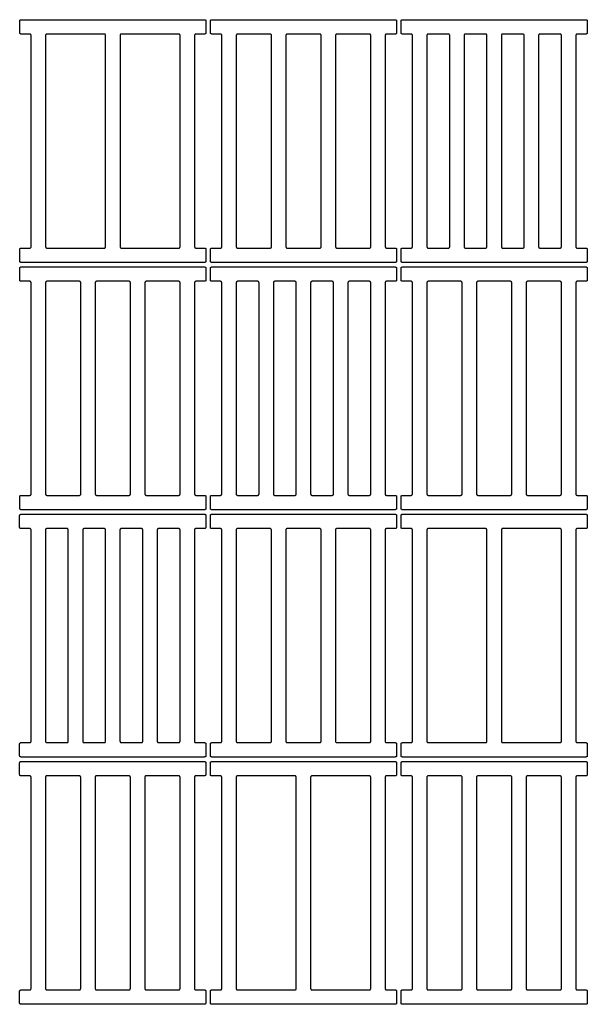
# Model space of a CAD drawing. Header units: millimetres. Extents: x 13017 to 17243, y -10418 to -9311.
# Tile 12 of 12: x 16612 to 17243, y -10406 to -9311. Entities that reach past the tile are written whole.
import ezdxf

# ---------------------------------------------------------------- set-up
doc = ezdxf.new("R2010")
doc.units = ezdxf.units.MM
doc.layers.add('COTES_PLANOLS$Visible$Curves$Default', color=7, linetype='Continuous', true_color=0x000000)

msp = doc.modelspace()

# ---------------------------------------------------------------- linework, layer by layer
at = {"layer": 'COTES_PLANOLS$Visible$Curves$Default'}
for points, weights in [([(16611.9, -9312.5), (16611.9, -9311), (16613.4, -9311)], [1, 0.707106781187, 1]), ([(16817.4, -9311), (16818.9, -9311), (16818.9, -9312.5)], [1, 0.707106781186, 1]), ([(16823.9, -9312.5), (16823.9, -9311), (16825.4, -9311)], [1, 0.707106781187, 1]), ([(17029.4, -9311), (17030.9, -9311), (17030.9, -9312.5)], [1, 0.707106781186, 1]), ([(17035.8, -9312.5), (17035.8, -9311), (17037.3, -9311)], [1, 0.707106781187, 1]), ([(17241.3, -9311), (17242.8, -9311), (17242.8, -9312.5)], [1, 0.707106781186, 1]), ([(16613.4, -9327), (16611.9, -9327), (16611.9, -9325.5)], [1, 0.707106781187, 1]), ([(16624.6, -9328.5), (16624.6, -9327), (16623.1, -9327)], [1, 0.707106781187, 1]), ([(16642.1, -9327), (16640.6, -9327), (16640.6, -9328.5)], [1, 0.707106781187, 1]), ([(16707.4, -9328.5), (16707.4, -9327), (16705.9, -9327)], [1, 0.707106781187, 1]), ([(16724.9, -9327), (16723.4, -9327), (16723.4, -9328.5)], [1, 0.707106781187, 1]), ([(16790.2, -9328.5), (16790.2, -9327), (16788.7, -9327)], [1, 0.707106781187, 1]), ([(16807.7, -9327), (16806.2, -9327), (16806.2, -9328.5)], [1, 0.707106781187, 1]), ([(16818.9, -9325.5), (16818.9, -9327), (16817.4, -9327)], [1, 0.707106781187, 1]), ([(16825.4, -9327), (16823.9, -9327), (16823.9, -9325.5)], [1, 0.707106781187, 1]), ([(16836.6, -9328.5), (16836.6, -9327), (16835.1, -9327)], [1, 0.707106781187, 1]), ([(16854.1, -9327), (16852.6, -9327), (16852.6, -9328.5)], [1, 0.707106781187, 1]), ([(16891.8, -9328.5), (16891.8, -9327), (16890.3, -9327)], [1, 0.707106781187, 1]), ([(16909.3, -9327), (16907.8, -9327), (16907.8, -9328.5)], [1, 0.707106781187, 1]), ([(16947, -9328.5), (16947, -9327), (16945.5, -9327)], [1, 0.707106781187, 1]), ([(16964.5, -9327), (16963, -9327), (16963, -9328.5)], [1, 0.707106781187, 1]), ([(17002.2, -9328.5), (17002.2, -9327), (17000.7, -9327)], [1, 0.707106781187, 1]), ([(17019.7, -9327), (17018.2, -9327), (17018.2, -9328.5)], [1, 0.707106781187, 1]), ([(17030.9, -9325.5), (17030.9, -9327), (17029.4, -9327)], [1, 0.707106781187, 1]), ([(17037.3, -9327), (17035.8, -9327), (17035.8, -9325.5)], [1, 0.707106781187, 1]), ([(17048.5, -9328.5), (17048.5, -9327), (17047, -9327)], [1, 0.707106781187, 1]), ([(17066, -9327), (17064.5, -9327), (17064.5, -9328.5)], [1, 0.707106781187, 1]), ([(17089.9, -9328.5), (17089.9, -9327), (17088.4, -9327)], [1, 0.707106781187, 1]), ([(17107.4, -9327), (17105.9, -9327), (17105.9, -9328.5)], [1, 0.707106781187, 1]), ([(17131.3, -9328.5), (17131.3, -9327), (17129.8, -9327)], [1, 0.707106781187, 1]), ([(17148.8, -9327), (17147.3, -9327), (17147.3, -9328.5)], [1, 0.707106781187, 1]), ([(17172.7, -9328.5), (17172.7, -9327), (17171.2, -9327)], [1, 0.707106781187, 1]), ([(17190.2, -9327), (17188.7, -9327), (17188.7, -9328.5)], [1, 0.707106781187, 1]), ([(17214.1, -9328.5), (17214.1, -9327), (17212.6, -9327)], [1, 0.707106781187, 1]), ([(17231.6, -9327), (17230.1, -9327), (17230.1, -9328.5)], [1, 0.707106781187, 1]), ([(17242.8, -9325.5), (17242.8, -9327), (17241.3, -9327)], [1, 0.707106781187, 1]), ([(16611.9, -9566.5), (16611.9, -9565), (16613.4, -9565)], [1, 0.707106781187, 1]), ([(16623.1, -9565), (16624.6, -9565), (16624.6, -9563.5)], [1, 0.707106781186, 1]), ([(16640.6, -9563.5), (16640.6, -9565), (16642.1, -9565)], [1, 0.707106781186, 1]), ([(16705.9, -9565), (16707.4, -9565), (16707.4, -9563.5)], [1, 0.707106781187, 1]), ([(16723.4, -9563.5), (16723.4, -9565), (16724.9, -9565)], [1, 0.707106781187, 1]), ([(16788.7, -9565), (16790.2, -9565), (16790.2, -9563.5)], [1, 0.707106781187, 1]), ([(16806.2, -9563.5), (16806.2, -9565), (16807.7, -9565)], [1, 0.707106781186, 1]), ([(16817.4, -9565), (16818.9, -9565), (16818.9, -9566.5)], [1, 0.707106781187, 1]), ([(16823.9, -9566.5), (16823.9, -9565), (16825.4, -9565)], [1, 0.707106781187, 1]), ([(16835.1, -9565), (16836.6, -9565), (16836.6, -9563.5)], [1, 0.707106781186, 1]), ([(16852.6, -9563.5), (16852.6, -9565), (16854.1, -9565)], [1, 0.707106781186, 1]), ([(16890.3, -9565), (16891.8, -9565), (16891.8, -9563.5)], [1, 0.707106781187, 1]), ([(16907.8, -9563.5), (16907.8, -9565), (16909.3, -9565)], [1, 0.707106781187, 1]), ([(16945.5, -9565), (16947, -9565), (16947, -9563.5)], [1, 0.707106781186, 1]), ([(16963, -9563.5), (16963, -9565), (16964.5, -9565)], [1, 0.707106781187, 1]), ([(17000.7, -9565), (17002.2, -9565), (17002.2, -9563.5)], [1, 0.707106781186, 1]), ([(17018.2, -9563.5), (17018.2, -9565), (17019.7, -9565)], [1, 0.707106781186, 1]), ([(17029.4, -9565), (17030.9, -9565), (17030.9, -9566.5)], [1, 0.707106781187, 1]), ([(17035.8, -9566.5), (17035.8, -9565), (17037.3, -9565)], [1, 0.707106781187, 1]), ([(17047, -9565), (17048.5, -9565), (17048.5, -9563.5)], [1, 0.707106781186, 1]), ([(17064.5, -9563.5), (17064.5, -9565), (17066, -9565)], [1, 0.707106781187, 1]), ([(17088.4, -9565), (17089.9, -9565), (17089.9, -9563.5)], [1, 0.707106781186, 1]), ([(17105.9, -9563.5), (17105.9, -9565), (17107.4, -9565)], [1, 0.707106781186, 1]), ([(17129.8, -9565), (17131.3, -9565), (17131.3, -9563.5)], [1, 0.707106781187, 1]), ([(17147.3, -9563.5), (17147.3, -9565), (17148.8, -9565)], [1, 0.707106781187, 1]), ([(17171.2, -9565), (17172.7, -9565), (17172.7, -9563.5)], [1, 0.707106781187, 1]), ([(17188.7, -9563.5), (17188.7, -9565), (17190.2, -9565)], [1, 0.707106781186, 1]), ([(17212.6, -9565), (17214.1, -9565), (17214.1, -9563.5)], [1, 0.707106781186, 1]), ([(17230.1, -9563.5), (17230.1, -9565), (17231.6, -9565)], [1, 0.707106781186, 1]), ([(17241.3, -9565), (17242.8, -9565), (17242.8, -9566.5)], [1, 0.707106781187, 1]), ([(16613.4, -9581), (16611.9, -9581), (16611.9, -9579.5)], [1, 0.707106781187, 1]), ([(16818.9, -9579.5), (16818.9, -9581), (16817.4, -9581)], [1, 0.707106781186, 1]), ([(16825.4, -9581), (16823.9, -9581), (16823.9, -9579.5)], [1, 0.707106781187, 1]), ([(17030.9, -9579.5), (17030.9, -9581), (17029.4, -9581)], [1, 0.707106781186, 1]), ([(17037.3, -9581), (17035.8, -9581), (17035.8, -9579.5)], [1, 0.707106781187, 1]), ([(17242.8, -9579.5), (17242.8, -9581), (17241.3, -9581)], [1, 0.707106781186, 1]), ([(16611.9, -9587.5), (16611.9, -9586), (16613.4, -9586)], [1, 0.707106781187, 1]), ([(16817.4, -9586), (16818.9, -9586), (16818.9, -9587.5)], [1, 0.707106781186, 1]), ([(16823.8, -9587.5), (16823.8, -9586), (16825.3, -9586)], [1, 0.707106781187, 1]), ([(17029.3, -9586), (17030.8, -9586), (17030.8, -9587.5)], [1, 0.707106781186, 1]), ([(17035.8, -9587.5), (17035.8, -9586), (17037.3, -9586)], [1, 0.707106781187, 1]), ([(17241.3, -9586), (17242.8, -9586), (17242.8, -9587.5)], [1, 0.707106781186, 1]), ([(16613.4, -9602), (16611.9, -9602), (16611.9, -9600.5)], [1, 0.707106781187, 1]), ([(16624.6, -9603.5), (16624.6, -9602), (16623.1, -9602)], [1, 0.707106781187, 1]), ([(16642.1, -9602), (16640.6, -9602), (16640.6, -9603.5)], [1, 0.707106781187, 1]), ([(16679.8, -9603.5), (16679.8, -9602), (16678.3, -9602)], [1, 0.707106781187, 1]), ([(16697.3, -9602), (16695.8, -9602), (16695.8, -9603.5)], [1, 0.707106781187, 1]), ([(16735, -9603.5), (16735, -9602), (16733.5, -9602)], [1, 0.707106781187, 1]), ([(16752.5, -9602), (16751, -9602), (16751, -9603.5)], [1, 0.707106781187, 1]), ([(16790.2, -9603.5), (16790.2, -9602), (16788.7, -9602)], [1, 0.707106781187, 1]), ([(16807.7, -9602), (16806.2, -9602), (16806.2, -9603.5)], [1, 0.707106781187, 1]), ([(16818.9, -9600.5), (16818.9, -9602), (16817.4, -9602)], [1, 0.707106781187, 1]), ([(16825.3, -9602), (16823.8, -9602), (16823.8, -9600.5)], [1, 0.707106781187, 1]), ([(16836.5, -9603.5), (16836.5, -9602), (16835, -9602)], [1, 0.707106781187, 1]), ([(16854, -9602), (16852.5, -9602), (16852.5, -9603.5)], [1, 0.707106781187, 1]), ([(16877.9, -9603.5), (16877.9, -9602), (16876.4, -9602)], [1, 0.707106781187, 1]), ([(16895.4, -9602), (16893.9, -9602), (16893.9, -9603.5)], [1, 0.707106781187, 1]), ([(16919.3, -9603.5), (16919.3, -9602), (16917.8, -9602)], [1, 0.707106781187, 1]), ([(16936.8, -9602), (16935.3, -9602), (16935.3, -9603.5)], [1, 0.707106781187, 1]), ([(16960.7, -9603.5), (16960.7, -9602), (16959.2, -9602)], [1, 0.707106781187, 1]), ([(16978.2, -9602), (16976.7, -9602), (16976.7, -9603.5)], [1, 0.707106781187, 1]), ([(17002.1, -9603.5), (17002.1, -9602), (17000.6, -9602)], [1, 0.707106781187, 1]), ([(17019.6, -9602), (17018.1, -9602), (17018.1, -9603.5)], [1, 0.707106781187, 1]), ([(17030.8, -9600.5), (17030.8, -9602), (17029.3, -9602)], [1, 0.707106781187, 1]), ([(17037.3, -9602), (17035.8, -9602), (17035.8, -9600.5)], [1, 0.707106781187, 1]), ([(17048.5, -9603.5), (17048.5, -9602), (17047, -9602)], [1, 0.707106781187, 1]), ([(17066, -9602), (17064.5, -9602), (17064.5, -9603.5)], [1, 0.707106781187, 1]), ([(17103.7, -9603.5), (17103.7, -9602), (17102.2, -9602)], [1, 0.707106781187, 1]), ([(17121.2, -9602), (17119.7, -9602), (17119.7, -9603.5)], [1, 0.707106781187, 1]), ([(17158.9, -9603.5), (17158.9, -9602), (17157.4, -9602)], [1, 0.707106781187, 1]), ([(17176.4, -9602), (17174.9, -9602), (17174.9, -9603.5)], [1, 0.707106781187, 1]), ([(17214.1, -9603.5), (17214.1, -9602), (17212.6, -9602)], [1, 0.707106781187, 1]), ([(17231.6, -9602), (17230.1, -9602), (17230.1, -9603.5)], [1, 0.707106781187, 1]), ([(17242.8, -9600.5), (17242.8, -9602), (17241.3, -9602)], [1, 0.707106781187, 1]), ([(16611.9, -9841.5), (16611.9, -9840), (16613.4, -9840)], [1, 0.707106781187, 1]), ([(16623.1, -9840), (16624.6, -9840), (16624.6, -9838.5)], [1, 0.707106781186, 1]), ([(16640.6, -9838.5), (16640.6, -9840), (16642.1, -9840)], [1, 0.707106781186, 1]), ([(16678.3, -9840), (16679.8, -9840), (16679.8, -9838.5)], [1, 0.707106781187, 1]), ([(16695.8, -9838.5), (16695.8, -9840), (16697.3, -9840)], [1, 0.707106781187, 1]), ([(16733.5, -9840), (16735, -9840), (16735, -9838.5)], [1, 0.707106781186, 1]), ([(16751, -9838.5), (16751, -9840), (16752.5, -9840)], [1, 0.707106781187, 1]), ([(16788.7, -9840), (16790.2, -9840), (16790.2, -9838.5)], [1, 0.707106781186, 1]), ([(16806.2, -9838.5), (16806.2, -9840), (16807.7, -9840)], [1, 0.707106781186, 1]), ([(16817.4, -9840), (16818.9, -9840), (16818.9, -9841.5)], [1, 0.707106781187, 1]), ([(16823.8, -9841.5), (16823.8, -9840), (16825.3, -9840)], [1, 0.707106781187, 1]), ([(16835, -9840), (16836.5, -9840), (16836.5, -9838.5)], [1, 0.707106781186, 1]), ([(16852.5, -9838.5), (16852.5, -9840), (16854, -9840)], [1, 0.707106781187, 1]), ([(16876.4, -9840), (16877.9, -9840), (16877.9, -9838.5)], [1, 0.707106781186, 1]), ([(16893.9, -9838.5), (16893.9, -9840), (16895.4, -9840)], [1, 0.707106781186, 1]), ([(16917.8, -9840), (16919.3, -9840), (16919.3, -9838.5)], [1, 0.707106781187, 1]), ([(16935.3, -9838.5), (16935.3, -9840), (16936.8, -9840)], [1, 0.707106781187, 1]), ([(16959.2, -9840), (16960.7, -9840), (16960.7, -9838.5)], [1, 0.707106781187, 1]), ([(16976.7, -9838.5), (16976.7, -9840), (16978.2, -9840)], [1, 0.707106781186, 1]), ([(17000.6, -9840), (17002.1, -9840), (17002.1, -9838.5)], [1, 0.707106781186, 1]), ([(17018.1, -9838.5), (17018.1, -9840), (17019.6, -9840)], [1, 0.707106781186, 1]), ([(17029.3, -9840), (17030.8, -9840), (17030.8, -9841.5)], [1, 0.707106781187, 1]), ([(17035.8, -9841.5), (17035.8, -9840), (17037.3, -9840)], [1, 0.707106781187, 1]), ([(17047, -9840), (17048.5, -9840), (17048.5, -9838.5)], [1, 0.707106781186, 1]), ([(17064.5, -9838.5), (17064.5, -9840), (17066, -9840)], [1, 0.707106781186, 1]), ([(17102.2, -9840), (17103.7, -9840), (17103.7, -9838.5)], [1, 0.707106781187, 1]), ([(17119.7, -9838.5), (17119.7, -9840), (17121.2, -9840)], [1, 0.707106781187, 1]), ([(17157.4, -9840), (17158.9, -9840), (17158.9, -9838.5)], [1, 0.707106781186, 1]), ([(17174.9, -9838.5), (17174.9, -9840), (17176.4, -9840)], [1, 0.707106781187, 1]), ([(17212.6, -9840), (17214.1, -9840), (17214.1, -9838.5)], [1, 0.707106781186, 1]), ([(17230.1, -9838.5), (17230.1, -9840), (17231.6, -9840)], [1, 0.707106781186, 1]), ([(17241.3, -9840), (17242.8, -9840), (17242.8, -9841.5)], [1, 0.707106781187, 1]), ([(16613.4, -9856), (16611.9, -9856), (16611.9, -9854.5)], [1, 0.707106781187, 1]), ([(16818.9, -9854.5), (16818.9, -9856), (16817.4, -9856)], [1, 0.707106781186, 1]), ([(16825.3, -9856), (16823.8, -9856), (16823.8, -9854.5)], [1, 0.707106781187, 1]), ([(17030.8, -9854.5), (17030.8, -9856), (17029.3, -9856)], [1, 0.707106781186, 1]), ([(17037.3, -9856), (17035.8, -9856), (17035.8, -9854.5)], [1, 0.707106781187, 1]), ([(17242.8, -9854.5), (17242.8, -9856), (17241.3, -9856)], [1, 0.707106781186, 1]), ([(16611.8, -9862.5), (16611.8, -9861), (16613.3, -9861)], [1, 0.707106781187, 1]), ([(16817.3, -9861), (16818.8, -9861), (16818.8, -9862.5)], [1, 0.707106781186, 1]), ([(16823.8, -9862.5), (16823.8, -9861), (16825.3, -9861)], [1, 0.707106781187, 1]), ([(17029.3, -9861), (17030.8, -9861), (17030.8, -9862.5)], [1, 0.707106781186, 1]), ([(17035.8, -9862.5), (17035.8, -9861), (17037.3, -9861)], [1, 0.707106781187, 1]), ([(17241.3, -9861), (17242.8, -9861), (17242.8, -9862.5)], [1, 0.707106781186, 1]), ([(16613.3, -9877), (16611.8, -9877), (16611.8, -9875.5)], [1, 0.707106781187, 1]), ([(16818.8, -9875.5), (16818.8, -9877), (16817.3, -9877)], [1, 0.707106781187, 1]), ([(16825.3, -9877), (16823.8, -9877), (16823.8, -9875.5)], [1, 0.707106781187, 1]), ([(17030.8, -9875.5), (17030.8, -9877), (17029.3, -9877)], [1, 0.707106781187, 1]), ([(17037.3, -9877), (17035.8, -9877), (17035.8, -9875.5)], [1, 0.707106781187, 1]), ([(17242.8, -9875.5), (17242.8, -9877), (17241.3, -9877)], [1, 0.707106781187, 1]), ([(16624.5, -9878.5), (16624.5, -9877), (16623, -9877)], [1, 0.707106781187, 1]), ([(16642, -9877), (16640.5, -9877), (16640.5, -9878.5)], [1, 0.707106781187, 1]), ([(16665.9, -9878.5), (16665.9, -9877), (16664.4, -9877)], [1, 0.707106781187, 1]), ([(16683.4, -9877), (16681.9, -9877), (16681.9, -9878.5)], [1, 0.707106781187, 1]), ([(16707.3, -9878.5), (16707.3, -9877), (16705.8, -9877)], [1, 0.707106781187, 1]), ([(16724.8, -9877), (16723.3, -9877), (16723.3, -9878.5)], [1, 0.707106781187, 1]), ([(16748.7, -9878.5), (16748.7, -9877), (16747.2, -9877)], [1, 0.707106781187, 1]), ([(16766.2, -9877), (16764.7, -9877), (16764.7, -9878.5)], [1, 0.707106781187, 1]), ([(16790.1, -9878.5), (16790.1, -9877), (16788.6, -9877)], [1, 0.707106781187, 1]), ([(16807.6, -9877), (16806.1, -9877), (16806.1, -9878.5)], [1, 0.707106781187, 1]), ([(16836.5, -9878.5), (16836.5, -9877), (16835, -9877)], [1, 0.707106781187, 1]), ([(16854, -9877), (16852.5, -9877), (16852.5, -9878.5)], [1, 0.707106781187, 1]), ([(16891.7, -9878.5), (16891.7, -9877), (16890.2, -9877)], [1, 0.707106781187, 1]), ([(16909.2, -9877), (16907.7, -9877), (16907.7, -9878.5)], [1, 0.707106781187, 1]), ([(16946.9, -9878.5), (16946.9, -9877), (16945.4, -9877)], [1, 0.707106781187, 1]), ([(16964.4, -9877), (16962.9, -9877), (16962.9, -9878.5)], [1, 0.707106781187, 1]), ([(17002.1, -9878.5), (17002.1, -9877), (17000.6, -9877)], [1, 0.707106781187, 1]), ([(17019.6, -9877), (17018.1, -9877), (17018.1, -9878.5)], [1, 0.707106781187, 1]), ([(17048.5, -9878.5), (17048.5, -9877), (17047, -9877)], [1, 0.707106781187, 1]), ([(17066, -9877), (17064.5, -9877), (17064.5, -9878.5)], [1, 0.707106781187, 1]), ([(17131.3, -9878.5), (17131.3, -9877), (17129.8, -9877)], [1, 0.707106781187, 1]), ([(17148.8, -9877), (17147.3, -9877), (17147.3, -9878.5)], [1, 0.707106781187, 1]), ([(17214.1, -9878.5), (17214.1, -9877), (17212.6, -9877)], [1, 0.707106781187, 1]), ([(17231.6, -9877), (17230.1, -9877), (17230.1, -9878.5)], [1, 0.707106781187, 1]), ([(16611.8, -10116.5), (16611.8, -10115), (16613.3, -10115)], [1, 0.707106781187, 1]), ([(16623, -10115), (16624.5, -10115), (16624.5, -10113.5)], [1, 0.707106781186, 1]), ([(16640.5, -10113.5), (16640.5, -10115), (16642, -10115)], [1, 0.707106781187, 1]), ([(16664.4, -10115), (16665.9, -10115), (16665.9, -10113.5)], [1, 0.707106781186, 1]), ([(16681.9, -10113.5), (16681.9, -10115), (16683.4, -10115)], [1, 0.707106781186, 1]), ([(16705.8, -10115), (16707.3, -10115), (16707.3, -10113.5)], [1, 0.707106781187, 1]), ([(16723.3, -10113.5), (16723.3, -10115), (16724.8, -10115)], [1, 0.707106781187, 1]), ([(16747.2, -10115), (16748.7, -10115), (16748.7, -10113.5)], [1, 0.707106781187, 1]), ([(16764.7, -10113.5), (16764.7, -10115), (16766.2, -10115)], [1, 0.707106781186, 1]), ([(16788.6, -10115), (16790.1, -10115), (16790.1, -10113.5)], [1, 0.707106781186, 1]), ([(16806.1, -10113.5), (16806.1, -10115), (16807.6, -10115)], [1, 0.707106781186, 1]), ([(16817.3, -10115), (16818.8, -10115), (16818.8, -10116.5)], [1, 0.707106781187, 1]), ([(16823.8, -10116.5), (16823.8, -10115), (16825.3, -10115)], [1, 0.707106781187, 1]), ([(16835, -10115), (16836.5, -10115), (16836.5, -10113.5)], [1, 0.707106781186, 1]), ([(16852.5, -10113.5), (16852.5, -10115), (16854, -10115)], [1, 0.707106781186, 1]), ([(16890.2, -10115), (16891.7, -10115), (16891.7, -10113.5)], [1, 0.707106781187, 1]), ([(16907.7, -10113.5), (16907.7, -10115), (16909.2, -10115)], [1, 0.707106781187, 1]), ([(16945.4, -10115), (16946.9, -10115), (16946.9, -10113.5)], [1, 0.707106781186, 1]), ([(16962.9, -10113.5), (16962.9, -10115), (16964.4, -10115)], [1, 0.707106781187, 1]), ([(17000.6, -10115), (17002.1, -10115), (17002.1, -10113.5)], [1, 0.707106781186, 1]), ([(17018.1, -10113.5), (17018.1, -10115), (17019.6, -10115)], [1, 0.707106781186, 1]), ([(17029.3, -10115), (17030.8, -10115), (17030.8, -10116.5)], [1, 0.707106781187, 1]), ([(17035.8, -10116.5), (17035.8, -10115), (17037.3, -10115)], [1, 0.707106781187, 1]), ([(17047, -10115), (17048.5, -10115), (17048.5, -10113.5)], [1, 0.707106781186, 1]), ([(17064.5, -10113.5), (17064.5, -10115), (17066, -10115)], [1, 0.707106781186, 1]), ([(17129.8, -10115), (17131.3, -10115), (17131.3, -10113.5)], [1, 0.707106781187, 1]), ([(17147.3, -10113.5), (17147.3, -10115), (17148.8, -10115)], [1, 0.707106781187, 1]), ([(17212.6, -10115), (17214.1, -10115), (17214.1, -10113.5)], [1, 0.707106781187, 1]), ([(17230.1, -10113.5), (17230.1, -10115), (17231.6, -10115)], [1, 0.707106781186, 1]), ([(17241.3, -10115), (17242.8, -10115), (17242.8, -10116.5)], [1, 0.707106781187, 1]), ([(16613.3, -10131), (16611.8, -10131), (16611.8, -10129.5)], [1, 0.707106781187, 1]), ([(16611.8, -10137.5), (16611.8, -10136), (16613.3, -10136)], [1, 0.707106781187, 1]), ([(16818.8, -10129.5), (16818.8, -10131), (16817.3, -10131)], [1, 0.707106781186, 1]), ([(16817.3, -10136), (16818.8, -10136), (16818.8, -10137.5)], [1, 0.707106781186, 1]), ([(16825.3, -10131), (16823.8, -10131), (16823.8, -10129.5)], [1, 0.707106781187, 1]), ([(16823.8, -10137.5), (16823.8, -10136), (16825.3, -10136)], [1, 0.707106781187, 1]), ([(17030.8, -10129.5), (17030.8, -10131), (17029.3, -10131)], [1, 0.707106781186, 1]), ([(17029.3, -10136), (17030.8, -10136), (17030.8, -10137.5)], [1, 0.707106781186, 1]), ([(17037.3, -10131), (17035.8, -10131), (17035.8, -10129.5)], [1, 0.707106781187, 1]), ([(17035.8, -10137.5), (17035.8, -10136), (17037.3, -10136)], [1, 0.707106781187, 1]), ([(17242.8, -10129.5), (17242.8, -10131), (17241.3, -10131)], [1, 0.707106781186, 1]), ([(17241.3, -10136), (17242.8, -10136), (17242.8, -10137.5)], [1, 0.707106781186, 1]), ([(16613.3, -10152), (16611.8, -10152), (16611.8, -10150.5)], [1, 0.707106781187, 1]), ([(16818.8, -10150.5), (16818.8, -10152), (16817.3, -10152)], [1, 0.707106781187, 1]), ([(16825.3, -10152), (16823.8, -10152), (16823.8, -10150.5)], [1, 0.707106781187, 1]), ([(17030.8, -10150.5), (17030.8, -10152), (17029.3, -10152)], [1, 0.707106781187, 1]), ([(17037.3, -10152), (17035.8, -10152), (17035.8, -10150.5)], [1, 0.707106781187, 1]), ([(17242.8, -10150.5), (17242.8, -10152), (17241.3, -10152)], [1, 0.707106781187, 1]), ([(16624.5, -10153.5), (16624.5, -10152), (16623, -10152)], [1, 0.707106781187, 1]), ([(16642, -10152), (16640.5, -10152), (16640.5, -10153.5)], [1, 0.707106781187, 1]), ([(16679.7, -10153.5), (16679.7, -10152), (16678.2, -10152)], [1, 0.707106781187, 1]), ([(16697.2, -10152), (16695.7, -10152), (16695.7, -10153.5)], [1, 0.707106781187, 1]), ([(16734.9, -10153.5), (16734.9, -10152), (16733.4, -10152)], [1, 0.707106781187, 1]), ([(16752.4, -10152), (16750.9, -10152), (16750.9, -10153.5)], [1, 0.707106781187, 1]), ([(16790.1, -10153.5), (16790.1, -10152), (16788.6, -10152)], [1, 0.707106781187, 1]), ([(16807.6, -10152), (16806.1, -10152), (16806.1, -10153.5)], [1, 0.707106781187, 1]), ([(16836.5, -10153.5), (16836.5, -10152), (16835, -10152)], [1, 0.707106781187, 1]), ([(16854, -10152), (16852.5, -10152), (16852.5, -10153.5)], [1, 0.707106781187, 1]), ([(16919.3, -10153.5), (16919.3, -10152), (16917.8, -10152)], [1, 0.707106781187, 1]), ([(16936.8, -10152), (16935.3, -10152), (16935.3, -10153.5)], [1, 0.707106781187, 1]), ([(17002.1, -10153.5), (17002.1, -10152), (17000.6, -10152)], [1, 0.707106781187, 1]), ([(17019.6, -10152), (17018.1, -10152), (17018.1, -10153.5)], [1, 0.707106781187, 1]), ([(17048.5, -10153.5), (17048.5, -10152), (17047, -10152)], [1, 0.707106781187, 1]), ([(17066, -10152), (17064.5, -10152), (17064.5, -10153.5)], [1, 0.707106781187, 1]), ([(17103.7, -10153.5), (17103.7, -10152), (17102.2, -10152)], [1, 0.707106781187, 1]), ([(17121.2, -10152), (17119.7, -10152), (17119.7, -10153.5)], [1, 0.707106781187, 1]), ([(17158.9, -10153.5), (17158.9, -10152), (17157.4, -10152)], [1, 0.707106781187, 1]), ([(17176.4, -10152), (17174.9, -10152), (17174.9, -10153.5)], [1, 0.707106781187, 1]), ([(17214.1, -10153.5), (17214.1, -10152), (17212.6, -10152)], [1, 0.707106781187, 1]), ([(17231.6, -10152), (17230.1, -10152), (17230.1, -10153.5)], [1, 0.707106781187, 1]), ([(16611.8, -10391.5), (16611.8, -10390), (16613.3, -10390)], [1, 0.707106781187, 1]), ([(16623, -10390), (16624.5, -10390), (16624.5, -10388.5)], [1, 0.707106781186, 1]), ([(16640.5, -10388.5), (16640.5, -10390), (16642, -10390)], [1, 0.707106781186, 1]), ([(16678.2, -10390), (16679.7, -10390), (16679.7, -10388.5)], [1, 0.707106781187, 1]), ([(16695.7, -10388.5), (16695.7, -10390), (16697.2, -10390)], [1, 0.707106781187, 1]), ([(16733.4, -10390), (16734.9, -10390), (16734.9, -10388.5)], [1, 0.707106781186, 1]), ([(16750.9, -10388.5), (16750.9, -10390), (16752.4, -10390)], [1, 0.707106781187, 1]), ([(16788.6, -10390), (16790.1, -10390), (16790.1, -10388.5)], [1, 0.707106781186, 1]), ([(16806.1, -10388.5), (16806.1, -10390), (16807.6, -10390)], [1, 0.707106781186, 1]), ([(16817.3, -10390), (16818.8, -10390), (16818.8, -10391.5)], [1, 0.707106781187, 1]), ([(16823.8, -10391.5), (16823.8, -10390), (16825.3, -10390)], [1, 0.707106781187, 1]), ([(16835, -10390), (16836.5, -10390), (16836.5, -10388.5)], [1, 0.707106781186, 1]), ([(16852.5, -10388.5), (16852.5, -10390), (16854, -10390)], [1, 0.707106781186, 1]), ([(16917.8, -10390), (16919.3, -10390), (16919.3, -10388.5)], [1, 0.707106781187, 1]), ([(16935.3, -10388.5), (16935.3, -10390), (16936.8, -10390)], [1, 0.707106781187, 1]), ([(17000.6, -10390), (17002.1, -10390), (17002.1, -10388.5)], [1, 0.707106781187, 1]), ([(17018.1, -10388.5), (17018.1, -10390), (17019.6, -10390)], [1, 0.707106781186, 1]), ([(17029.3, -10390), (17030.8, -10390), (17030.8, -10391.5)], [1, 0.707106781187, 1]), ([(17035.8, -10391.5), (17035.8, -10390), (17037.3, -10390)], [1, 0.707106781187, 1]), ([(17047, -10390), (17048.5, -10390), (17048.5, -10388.5)], [1, 0.707106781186, 1]), ([(17064.5, -10388.5), (17064.5, -10390), (17066, -10390)], [1, 0.707106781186, 1]), ([(17102.2, -10390), (17103.7, -10390), (17103.7, -10388.5)], [1, 0.707106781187, 1]), ([(17119.7, -10388.5), (17119.7, -10390), (17121.2, -10390)], [1, 0.707106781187, 1]), ([(17157.4, -10390), (17158.9, -10390), (17158.9, -10388.5)], [1, 0.707106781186, 1]), ([(17174.9, -10388.5), (17174.9, -10390), (17176.4, -10390)], [1, 0.707106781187, 1]), ([(17212.6, -10390), (17214.1, -10390), (17214.1, -10388.5)], [1, 0.707106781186, 1]), ([(17230.1, -10388.5), (17230.1, -10390), (17231.6, -10390)], [1, 0.707106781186, 1]), ([(17241.3, -10390), (17242.8, -10390), (17242.8, -10391.5)], [1, 0.707106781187, 1]), ([(16613.3, -10406), (16611.8, -10406), (16611.8, -10404.5)], [1, 0.707106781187, 1]), ([(16818.8, -10404.5), (16818.8, -10406), (16817.3, -10406)], [1, 0.707106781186, 1]), ([(16825.3, -10406), (16823.8, -10406), (16823.8, -10404.5)], [1, 0.707106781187, 1]), ([(17030.8, -10404.5), (17030.8, -10406), (17029.3, -10406)], [1, 0.707106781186, 1]), ([(17037.3, -10406), (17035.8, -10406), (17035.8, -10404.5)], [1, 0.707106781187, 1]), ([(17242.8, -10404.5), (17242.8, -10406), (17241.3, -10406)], [1, 0.707106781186, 1])]:
    msp.add_rational_spline(points, weights, degree=2, dxfattribs=at)
for points in [[(16611.9, -9325.5), (16611.9, -9319), (16611.9, -9312.5)], [(16613.4, -9311), (16715.4, -9311), (16817.4, -9311)], [(16818.9, -9312.5), (16818.9, -9319), (16818.9, -9325.5)], [(16823.9, -9325.5), (16823.9, -9319), (16823.9, -9312.5)], [(16825.4, -9311), (16927.4, -9311), (17029.4, -9311)], [(17030.9, -9312.5), (17030.9, -9319), (17030.9, -9325.5)], [(17035.8, -9325.5), (17035.8, -9319), (17035.8, -9312.5)], [(17037.3, -9311), (17139.3, -9311), (17241.3, -9311)], [(17242.8, -9312.5), (17242.8, -9319), (17242.8, -9325.5)], [(16623.1, -9327), (16618.3, -9327), (16613.4, -9327)], [(16624.6, -9563.5), (16624.6, -9446), (16624.6, -9328.5)], [(16640.6, -9328.5), (16640.6, -9446), (16640.6, -9563.5)], [(16707.4, -9563.5), (16707.4, -9446), (16707.4, -9328.5)], [(16723.4, -9328.5), (16723.4, -9446), (16723.4, -9563.5)], [(16790.2, -9563.5), (16790.2, -9446), (16790.2, -9328.5)], [(16806.2, -9328.5), (16806.2, -9446), (16806.2, -9563.5)], [(16817.4, -9327), (16812.6, -9327), (16807.7, -9327)], [(16835.1, -9327), (16830.3, -9327), (16825.4, -9327)], [(16836.6, -9563.5), (16836.6, -9446), (16836.6, -9328.5)], [(16852.6, -9328.5), (16852.6, -9446), (16852.6, -9563.5)], [(16890.3, -9327), (16872.2, -9327), (16854.1, -9327)], [(16891.8, -9563.5), (16891.8, -9446), (16891.8, -9328.5)], [(16907.8, -9328.5), (16907.8, -9446), (16907.8, -9563.5)], [(16945.5, -9327), (16927.4, -9327), (16909.3, -9327)], [(16947, -9563.5), (16947, -9446), (16947, -9328.5)], [(16963, -9328.5), (16963, -9446), (16963, -9563.5)], [(17000.7, -9327), (16982.6, -9327), (16964.5, -9327)], [(17002.2, -9563.5), (17002.2, -9446), (17002.2, -9328.5)], [(17018.2, -9328.5), (17018.2, -9446), (17018.2, -9563.5)], [(17029.4, -9327), (17024.6, -9327), (17019.7, -9327)], [(17047, -9327), (17042.2, -9327), (17037.3, -9327)], [(17048.5, -9563.5), (17048.5, -9446), (17048.5, -9328.5)], [(17064.5, -9328.5), (17064.5, -9446), (17064.5, -9563.5)], [(17088.4, -9327), (17077.2, -9327), (17066, -9327)], [(17089.9, -9563.5), (17089.9, -9446), (17089.9, -9328.5)], [(17105.9, -9328.5), (17105.9, -9446), (17105.9, -9563.5)], [(17129.8, -9327), (17118.6, -9327), (17107.4, -9327)], [(17131.3, -9563.5), (17131.3, -9446), (17131.3, -9328.5)], [(17147.3, -9328.5), (17147.3, -9446), (17147.3, -9563.5)], [(17171.2, -9327), (17160, -9327), (17148.8, -9327)], [(17172.7, -9563.5), (17172.7, -9446), (17172.7, -9328.5)], [(17188.7, -9328.5), (17188.7, -9446), (17188.7, -9563.5)], [(17212.6, -9327), (17201.4, -9327), (17190.2, -9327)], [(17214.1, -9563.5), (17214.1, -9446), (17214.1, -9328.5)], [(17230.1, -9328.5), (17230.1, -9446), (17230.1, -9563.5)], [(17241.3, -9327), (17236.5, -9327), (17231.6, -9327)], [(16611.9, -9579.5), (16611.9, -9573), (16611.9, -9566.5)], [(16613.4, -9565), (16618.3, -9565), (16623.1, -9565)], [(16807.7, -9565), (16812.6, -9565), (16817.4, -9565)], [(16818.9, -9566.5), (16818.9, -9573), (16818.9, -9579.5)], [(16823.9, -9579.5), (16823.9, -9573), (16823.9, -9566.5)], [(16825.4, -9565), (16830.3, -9565), (16835.1, -9565)], [(16854.1, -9565), (16872.2, -9565), (16890.3, -9565)], [(16909.3, -9565), (16927.4, -9565), (16945.5, -9565)], [(16964.5, -9565), (16982.6, -9565), (17000.7, -9565)], [(17019.7, -9565), (17024.6, -9565), (17029.4, -9565)], [(17030.9, -9566.5), (17030.9, -9573), (17030.9, -9579.5)], [(17035.8, -9579.5), (17035.8, -9573), (17035.8, -9566.5)], [(17037.3, -9565), (17042.2, -9565), (17047, -9565)], [(17066, -9565), (17077.2, -9565), (17088.4, -9565)], [(17107.4, -9565), (17118.6, -9565), (17129.8, -9565)], [(17148.8, -9565), (17160, -9565), (17171.2, -9565)], [(17190.2, -9565), (17201.4, -9565), (17212.6, -9565)], [(17231.6, -9565), (17236.5, -9565), (17241.3, -9565)], [(17242.8, -9566.5), (17242.8, -9573), (17242.8, -9579.5)], [(16817.4, -9581), (16715.4, -9581), (16613.4, -9581)], [(17029.4, -9581), (16927.4, -9581), (16825.4, -9581)], [(17241.3, -9581), (17139.3, -9581), (17037.3, -9581)], [(16611.9, -9600.5), (16611.9, -9594), (16611.9, -9587.5)], [(16613.4, -9586), (16715.4, -9586), (16817.4, -9586)], [(16818.9, -9587.5), (16818.9, -9594), (16818.9, -9600.5)], [(16823.8, -9600.5), (16823.8, -9594), (16823.8, -9587.5)], [(16825.3, -9586), (16927.3, -9586), (17029.3, -9586)], [(17030.8, -9587.5), (17030.8, -9594), (17030.8, -9600.5)], [(17035.8, -9600.5), (17035.8, -9594), (17035.8, -9587.5)], [(17037.3, -9586), (17139.3, -9586), (17241.3, -9586)], [(17242.8, -9587.5), (17242.8, -9594), (17242.8, -9600.5)], [(16623.1, -9602), (16618.3, -9602), (16613.4, -9602)], [(16678.3, -9602), (16660.2, -9602), (16642.1, -9602)], [(16733.5, -9602), (16715.4, -9602), (16697.3, -9602)], [(16788.7, -9602), (16770.6, -9602), (16752.5, -9602)], [(16817.4, -9602), (16812.6, -9602), (16807.7, -9602)], [(16835, -9602), (16830.2, -9602), (16825.3, -9602)], [(16876.4, -9602), (16865.2, -9602), (16854, -9602)], [(16917.8, -9602), (16906.6, -9602), (16895.4, -9602)], [(16959.2, -9602), (16948, -9602), (16936.8, -9602)], [(17000.6, -9602), (16989.4, -9602), (16978.2, -9602)], [(17029.3, -9602), (17024.5, -9602), (17019.6, -9602)], [(17047, -9602), (17042.2, -9602), (17037.3, -9602)], [(17102.2, -9602), (17084.1, -9602), (17066, -9602)], [(17157.4, -9602), (17139.3, -9602), (17121.2, -9602)], [(17212.6, -9602), (17194.5, -9602), (17176.4, -9602)], [(17241.3, -9602), (17236.5, -9602), (17231.6, -9602)], [(16624.6, -9838.5), (16624.6, -9721), (16624.6, -9603.5)], [(16640.6, -9603.5), (16640.6, -9721), (16640.6, -9838.5)], [(16679.8, -9838.5), (16679.8, -9721), (16679.8, -9603.5)], [(16695.8, -9603.5), (16695.8, -9721), (16695.8, -9838.5)], [(16735, -9838.5), (16735, -9721), (16735, -9603.5)], [(16751, -9603.5), (16751, -9721), (16751, -9838.5)], [(16790.2, -9838.5), (16790.2, -9721), (16790.2, -9603.5)], [(16806.2, -9603.5), (16806.2, -9721), (16806.2, -9838.5)], [(16836.5, -9838.5), (16836.5, -9721), (16836.5, -9603.5)], [(16852.5, -9603.5), (16852.5, -9721), (16852.5, -9838.5)], [(16877.9, -9838.5), (16877.9, -9721), (16877.9, -9603.5)], [(16893.9, -9603.5), (16893.9, -9721), (16893.9, -9838.5)], [(16919.3, -9838.5), (16919.3, -9721), (16919.3, -9603.5)], [(16935.3, -9603.5), (16935.3, -9721), (16935.3, -9838.5)], [(16960.7, -9838.5), (16960.7, -9721), (16960.7, -9603.5)], [(16976.7, -9603.5), (16976.7, -9721), (16976.7, -9838.5)], [(17002.1, -9838.5), (17002.1, -9721), (17002.1, -9603.5)], [(17018.1, -9603.5), (17018.1, -9721), (17018.1, -9838.5)], [(17048.5, -9838.5), (17048.5, -9721), (17048.5, -9603.5)], [(17064.5, -9603.5), (17064.5, -9721), (17064.5, -9838.5)], [(17103.7, -9838.5), (17103.7, -9721), (17103.7, -9603.5)], [(17119.7, -9603.5), (17119.7, -9721), (17119.7, -9838.5)], [(17158.9, -9838.5), (17158.9, -9721), (17158.9, -9603.5)], [(17174.9, -9603.5), (17174.9, -9721), (17174.9, -9838.5)], [(17214.1, -9838.5), (17214.1, -9721), (17214.1, -9603.5)], [(17230.1, -9603.5), (17230.1, -9721), (17230.1, -9838.5)], [(16611.9, -9854.5), (16611.9, -9848), (16611.9, -9841.5)], [(16613.4, -9840), (16618.3, -9840), (16623.1, -9840)], [(16642.1, -9840), (16660.2, -9840), (16678.3, -9840)], [(16697.3, -9840), (16715.4, -9840), (16733.5, -9840)], [(16752.5, -9840), (16770.6, -9840), (16788.7, -9840)], [(16807.7, -9840), (16812.6, -9840), (16817.4, -9840)], [(16818.9, -9841.5), (16818.9, -9848), (16818.9, -9854.5)], [(16823.8, -9854.5), (16823.8, -9848), (16823.8, -9841.5)], [(16825.3, -9840), (16830.2, -9840), (16835, -9840)], [(16854, -9840), (16865.2, -9840), (16876.4, -9840)], [(16895.4, -9840), (16906.6, -9840), (16917.8, -9840)], [(16936.8, -9840), (16948, -9840), (16959.2, -9840)], [(16978.2, -9840), (16989.4, -9840), (17000.6, -9840)], [(17019.6, -9840), (17024.5, -9840), (17029.3, -9840)], [(17030.8, -9841.5), (17030.8, -9848), (17030.8, -9854.5)], [(17035.8, -9854.5), (17035.8, -9848), (17035.8, -9841.5)], [(17037.3, -9840), (17042.2, -9840), (17047, -9840)], [(17066, -9840), (17084.1, -9840), (17102.2, -9840)], [(17121.2, -9840), (17139.3, -9840), (17157.4, -9840)], [(17176.4, -9840), (17194.5, -9840), (17212.6, -9840)], [(17231.6, -9840), (17236.5, -9840), (17241.3, -9840)], [(17242.8, -9841.5), (17242.8, -9848), (17242.8, -9854.5)], [(16611.8, -9875.5), (16611.8, -9869), (16611.8, -9862.5)], [(16613.3, -9861), (16715.3, -9861), (16817.3, -9861)], [(16817.4, -9856), (16715.4, -9856), (16613.4, -9856)], [(16818.8, -9862.5), (16818.8, -9869), (16818.8, -9875.5)], [(16823.8, -9875.5), (16823.8, -9869), (16823.8, -9862.5)], [(17029.3, -9856), (16927.3, -9856), (16825.3, -9856)], [(16825.3, -9861), (16927.3, -9861), (17029.3, -9861)], [(17030.8, -9862.5), (17030.8, -9869), (17030.8, -9875.5)], [(17035.8, -9875.5), (17035.8, -9869), (17035.8, -9862.5)], [(17241.3, -9856), (17139.3, -9856), (17037.3, -9856)], [(17037.3, -9861), (17139.3, -9861), (17241.3, -9861)], [(17242.8, -9862.5), (17242.8, -9869), (17242.8, -9875.5)], [(16623, -9877), (16618.2, -9877), (16613.3, -9877)], [(16624.5, -10113.5), (16624.5, -9996), (16624.5, -9878.5)], [(16640.5, -9878.5), (16640.5, -9996), (16640.5, -10113.5)], [(16664.4, -9877), (16653.2, -9877), (16642, -9877)], [(16665.9, -10113.5), (16665.9, -9996), (16665.9, -9878.5)], [(16681.9, -9878.5), (16681.9, -9996), (16681.9, -10113.5)], [(16705.8, -9877), (16694.6, -9877), (16683.4, -9877)], [(16707.3, -10113.5), (16707.3, -9996), (16707.3, -9878.5)], [(16723.3, -9878.5), (16723.3, -9996), (16723.3, -10113.5)], [(16747.2, -9877), (16736, -9877), (16724.8, -9877)], [(16748.7, -10113.5), (16748.7, -9996), (16748.7, -9878.5)], [(16764.7, -9878.5), (16764.7, -9996), (16764.7, -10113.5)], [(16788.6, -9877), (16777.4, -9877), (16766.2, -9877)], [(16790.1, -10113.5), (16790.1, -9996), (16790.1, -9878.5)], [(16806.1, -9878.5), (16806.1, -9996), (16806.1, -10113.5)], [(16817.3, -9877), (16812.5, -9877), (16807.6, -9877)], [(16835, -9877), (16830.2, -9877), (16825.3, -9877)], [(16836.5, -10113.5), (16836.5, -9996), (16836.5, -9878.5)], [(16852.5, -9878.5), (16852.5, -9996), (16852.5, -10113.5)], [(16890.2, -9877), (16872.1, -9877), (16854, -9877)], [(16891.7, -10113.5), (16891.7, -9996), (16891.7, -9878.5)], [(16907.7, -9878.5), (16907.7, -9996), (16907.7, -10113.5)], [(16945.4, -9877), (16927.3, -9877), (16909.2, -9877)], [(16946.9, -10113.5), (16946.9, -9996), (16946.9, -9878.5)], [(16962.9, -9878.5), (16962.9, -9996), (16962.9, -10113.5)], [(17000.6, -9877), (16982.5, -9877), (16964.4, -9877)], [(17002.1, -10113.5), (17002.1, -9996), (17002.1, -9878.5)], [(17018.1, -9878.5), (17018.1, -9996), (17018.1, -10113.5)], [(17029.3, -9877), (17024.5, -9877), (17019.6, -9877)], [(17047, -9877), (17042.2, -9877), (17037.3, -9877)], [(17048.5, -10113.5), (17048.5, -9996), (17048.5, -9878.5)], [(17064.5, -9878.5), (17064.5, -9996), (17064.5, -10113.5)], [(17131.3, -10113.5), (17131.3, -9996), (17131.3, -9878.5)], [(17147.3, -9878.5), (17147.3, -9996), (17147.3, -10113.5)], [(17214.1, -10113.5), (17214.1, -9996), (17214.1, -9878.5)], [(17230.1, -9878.5), (17230.1, -9996), (17230.1, -10113.5)], [(17241.3, -9877), (17236.5, -9877), (17231.6, -9877)], [(16611.8, -10129.5), (16611.8, -10123), (16611.8, -10116.5)], [(16613.3, -10115), (16618.2, -10115), (16623, -10115)], [(16642, -10115), (16653.2, -10115), (16664.4, -10115)], [(16683.4, -10115), (16694.6, -10115), (16705.8, -10115)], [(16724.8, -10115), (16736, -10115), (16747.2, -10115)], [(16766.2, -10115), (16777.4, -10115), (16788.6, -10115)], [(16807.6, -10115), (16812.5, -10115), (16817.3, -10115)], [(16818.8, -10116.5), (16818.8, -10123), (16818.8, -10129.5)], [(16823.8, -10129.5), (16823.8, -10123), (16823.8, -10116.5)], [(16825.3, -10115), (16830.2, -10115), (16835, -10115)], [(16854, -10115), (16872.1, -10115), (16890.2, -10115)], [(16909.2, -10115), (16927.3, -10115), (16945.4, -10115)], [(16964.4, -10115), (16982.5, -10115), (17000.6, -10115)], [(17019.6, -10115), (17024.5, -10115), (17029.3, -10115)], [(17030.8, -10116.5), (17030.8, -10123), (17030.8, -10129.5)], [(17035.8, -10129.5), (17035.8, -10123), (17035.8, -10116.5)], [(17037.3, -10115), (17042.2, -10115), (17047, -10115)], [(17231.6, -10115), (17236.5, -10115), (17241.3, -10115)], [(17242.8, -10116.5), (17242.8, -10123), (17242.8, -10129.5)], [(16611.8, -10150.5), (16611.8, -10144), (16611.8, -10137.5)], [(16817.3, -10131), (16715.3, -10131), (16613.3, -10131)], [(16613.3, -10136), (16715.3, -10136), (16817.3, -10136)], [(16818.8, -10137.5), (16818.8, -10144), (16818.8, -10150.5)], [(16823.8, -10150.5), (16823.8, -10144), (16823.8, -10137.5)], [(17029.3, -10131), (16927.3, -10131), (16825.3, -10131)], [(16825.3, -10136), (16927.3, -10136), (17029.3, -10136)], [(17030.8, -10137.5), (17030.8, -10144), (17030.8, -10150.5)], [(17035.8, -10150.5), (17035.8, -10144), (17035.8, -10137.5)], [(17241.3, -10131), (17139.3, -10131), (17037.3, -10131)], [(17037.3, -10136), (17139.3, -10136), (17241.3, -10136)], [(17242.8, -10137.5), (17242.8, -10144), (17242.8, -10150.5)], [(16623, -10152), (16618.2, -10152), (16613.3, -10152)], [(16624.5, -10388.5), (16624.5, -10271), (16624.5, -10153.5)], [(16640.5, -10153.5), (16640.5, -10271), (16640.5, -10388.5)], [(16678.2, -10152), (16660.1, -10152), (16642, -10152)], [(16679.7, -10388.5), (16679.7, -10271), (16679.7, -10153.5)], [(16695.7, -10153.5), (16695.7, -10271), (16695.7, -10388.5)], [(16733.4, -10152), (16715.3, -10152), (16697.2, -10152)], [(16734.9, -10388.5), (16734.9, -10271), (16734.9, -10153.5)], [(16750.9, -10153.5), (16750.9, -10271), (16750.9, -10388.5)], [(16788.6, -10152), (16770.5, -10152), (16752.4, -10152)], [(16790.1, -10388.5), (16790.1, -10271), (16790.1, -10153.5)], [(16806.1, -10153.5), (16806.1, -10271), (16806.1, -10388.5)], [(16817.3, -10152), (16812.5, -10152), (16807.6, -10152)], [(16835, -10152), (16830.2, -10152), (16825.3, -10152)], [(16836.5, -10388.5), (16836.5, -10271), (16836.5, -10153.5)], [(16852.5, -10153.5), (16852.5, -10271), (16852.5, -10388.5)], [(16919.3, -10388.5), (16919.3, -10271), (16919.3, -10153.5)], [(16935.3, -10153.5), (16935.3, -10271), (16935.3, -10388.5)], [(17002.1, -10388.5), (17002.1, -10271), (17002.1, -10153.5)], [(17018.1, -10153.5), (17018.1, -10271), (17018.1, -10388.5)], [(17029.3, -10152), (17024.5, -10152), (17019.6, -10152)], [(17047, -10152), (17042.2, -10152), (17037.3, -10152)], [(17048.5, -10388.5), (17048.5, -10271), (17048.5, -10153.5)], [(17064.5, -10153.5), (17064.5, -10271), (17064.5, -10388.5)], [(17102.2, -10152), (17084.1, -10152), (17066, -10152)], [(17103.7, -10388.5), (17103.7, -10271), (17103.7, -10153.5)], [(17119.7, -10153.5), (17119.7, -10271), (17119.7, -10388.5)], [(17157.4, -10152), (17139.3, -10152), (17121.2, -10152)], [(17158.9, -10388.5), (17158.9, -10271), (17158.9, -10153.5)], [(17174.9, -10153.5), (17174.9, -10271), (17174.9, -10388.5)], [(17212.6, -10152), (17194.5, -10152), (17176.4, -10152)], [(17214.1, -10388.5), (17214.1, -10271), (17214.1, -10153.5)], [(17230.1, -10153.5), (17230.1, -10271), (17230.1, -10388.5)], [(17241.3, -10152), (17236.5, -10152), (17231.6, -10152)], [(16611.8, -10404.5), (16611.8, -10398), (16611.8, -10391.5)], [(16613.3, -10390), (16618.2, -10390), (16623, -10390)], [(16642, -10390), (16660.1, -10390), (16678.2, -10390)], [(16697.2, -10390), (16715.3, -10390), (16733.4, -10390)], [(16752.4, -10390), (16770.5, -10390), (16788.6, -10390)], [(16807.6, -10390), (16812.5, -10390), (16817.3, -10390)], [(16818.8, -10391.5), (16818.8, -10398), (16818.8, -10404.5)], [(16823.8, -10404.5), (16823.8, -10398), (16823.8, -10391.5)], [(16825.3, -10390), (16830.2, -10390), (16835, -10390)], [(17019.6, -10390), (17024.5, -10390), (17029.3, -10390)], [(17030.8, -10391.5), (17030.8, -10398), (17030.8, -10404.5)], [(17035.8, -10404.5), (17035.8, -10398), (17035.8, -10391.5)], [(17037.3, -10390), (17042.2, -10390), (17047, -10390)], [(17066, -10390), (17084.1, -10390), (17102.2, -10390)], [(17121.2, -10390), (17139.3, -10390), (17157.4, -10390)], [(17176.4, -10390), (17194.5, -10390), (17212.6, -10390)], [(17231.6, -10390), (17236.5, -10390), (17241.3, -10390)], [(17242.8, -10391.5), (17242.8, -10398), (17242.8, -10404.5)], [(16817.3, -10406), (16715.3, -10406), (16613.3, -10406)], [(17029.3, -10406), (16927.3, -10406), (16825.3, -10406)], [(17241.3, -10406), (17139.3, -10406), (17037.3, -10406)]]:
    msp.add_open_spline(points, degree=2, dxfattribs=at)
for points, knots in [([(16705.9, -9327), (16694, -9327), (16682, -9327), (16674, -9327), (16666, -9327), (16654.1, -9327), (16642.1, -9327)], [-6777.778288, -6777.778288, -6777.778288, -6753.878288, -6753.878288, -6737.878288, -6737.878288, -6713.978288, -6713.978288, -6713.978288]), ([(16788.7, -9327), (16776.8, -9327), (16764.8, -9327), (16756.8, -9327), (16748.8, -9327), (16736.9, -9327), (16724.9, -9327)], [-7081.290677, -7081.290677, -7081.290677, -7057.390677, -7057.390677, -7041.390677, -7041.390677, -7017.490677, -7017.490677, -7017.490677]), ([(16642.1, -9565), (16654.1, -9565), (16666, -9565), (16674, -9565), (16682, -9565), (16694, -9565), (16705.9, -9565)], [-6474.265899, -6474.265899, -6474.265899, -6450.365899, -6450.365899, -6434.365899, -6434.365899, -6410.465899, -6410.465899, -6410.465899]), ([(16724.9, -9565), (16736.9, -9565), (16748.8, -9565), (16756.8, -9565), (16764.8, -9565), (16776.8, -9565), (16788.7, -9565)], [-7384.803066, -7384.803066, -7384.803066, -7360.903066, -7360.903066, -7344.903066, -7344.903066, -7321.003066, -7321.003066, -7321.003066]), ([(17129.8, -9877), (17117.9, -9877), (17105.9, -9877), (17097.9, -9877), (17089.9, -9877), (17078, -9877), (17066, -9877)], [-6777.778288, -6777.778288, -6777.778288, -6753.878288, -6753.878288, -6737.878288, -6737.878288, -6713.978288, -6713.978288, -6713.978288]), ([(17212.6, -9877), (17200.7, -9877), (17188.7, -9877), (17180.7, -9877), (17172.7, -9877), (17160.8, -9877), (17148.8, -9877)], [-7081.290677, -7081.290677, -7081.290677, -7057.390677, -7057.390677, -7041.390677, -7041.390677, -7017.490677, -7017.490677, -7017.490677]), ([(17066, -10115), (17078, -10115), (17089.9, -10115), (17097.9, -10115), (17105.9, -10115), (17117.9, -10115), (17129.8, -10115)], [-6474.265899, -6474.265899, -6474.265899, -6450.365899, -6450.365899, -6434.365899, -6434.365899, -6410.465899, -6410.465899, -6410.465899]), ([(17148.8, -10115), (17160.8, -10115), (17172.7, -10115), (17180.7, -10115), (17188.7, -10115), (17200.7, -10115), (17212.6, -10115)], [-7384.803066, -7384.803066, -7384.803066, -7360.903066, -7360.903066, -7344.903066, -7344.903066, -7321.003066, -7321.003066, -7321.003066]), ([(16917.8, -10152), (16905.9, -10152), (16893.9, -10152), (16885.9, -10152), (16877.9, -10152), (16866, -10152), (16854, -10152)], [-6777.778288, -6777.778288, -6777.778288, -6753.878288, -6753.878288, -6737.878288, -6737.878288, -6713.978288, -6713.978288, -6713.978288]), ([(17000.6, -10152), (16988.7, -10152), (16976.7, -10152), (16968.7, -10152), (16960.7, -10152), (16948.8, -10152), (16936.8, -10152)], [-7081.290677, -7081.290677, -7081.290677, -7057.390677, -7057.390677, -7041.390677, -7041.390677, -7017.490677, -7017.490677, -7017.490677]), ([(16854, -10390), (16866, -10390), (16877.9, -10390), (16885.9, -10390), (16893.9, -10390), (16905.9, -10390), (16917.8, -10390)], [-6474.265899, -6474.265899, -6474.265899, -6450.365899, -6450.365899, -6434.365899, -6434.365899, -6410.465899, -6410.465899, -6410.465899]), ([(16936.8, -10390), (16948.8, -10390), (16960.7, -10390), (16968.7, -10390), (16976.7, -10390), (16988.7, -10390), (17000.6, -10390)], [-7384.803066, -7384.803066, -7384.803066, -7360.903066, -7360.903066, -7344.903066, -7344.903066, -7321.003066, -7321.003066, -7321.003066])]:
    msp.add_open_spline(points, degree=2, knots=knots, dxfattribs=at)

doc.saveas('drawing.dxf')
